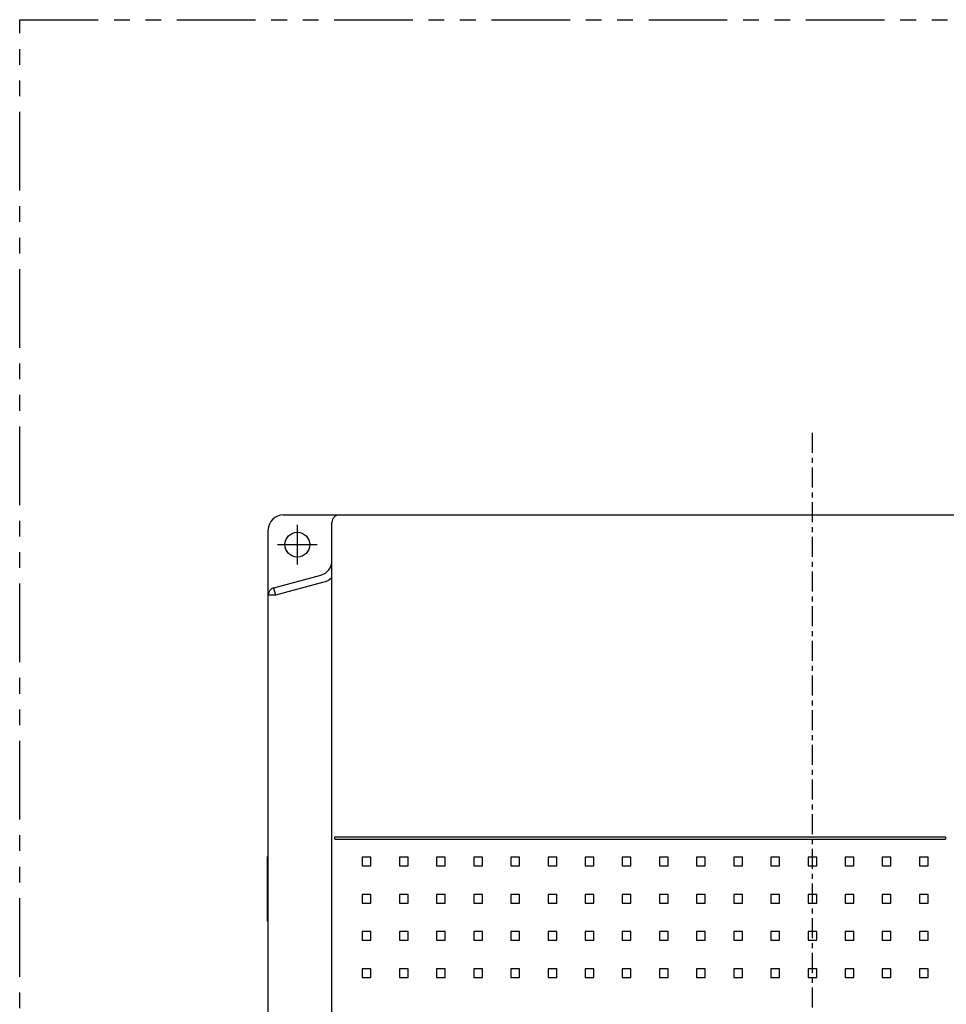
# Model space of a CAD drawing. Extents: x 30 to 700, y -51 to 301.
# Tile 2 of 6: x 30 to 217, y 102 to 301. Entities that reach past the tile are written whole.
import ezdxf

# ---------------------------------------------------------------- set-up
doc = ezdxf.new("R2010")
doc.units = 0
doc.linetypes.add('CENTER', pattern=[7, 4, -1, 1, -1])
doc.linetypes.add('PHANTOM2', pattern=[31.75, 15.875, -3.175, 3.175, -3.175, 3.175, -3.175])
for name, color, linetype in [('10', 4, 'CONTINUOUS'), ('12', 3, 'CONTINUOUS'), ('16', 4, 'CENTER'), ('18', 1, 'PHANTOM2')]:
    doc.layers.add(name, color=color, linetype=linetype)

msp = doc.modelspace()

# ---------------------------------------------------------------- linework, layer by layer
at = {"layer": '10'}
for p, q in [((82.89, 200.87), (296.59, 200.87)), ((92.74, 52.37), (92.74, 199.37)), ((79.89, 53.37), (79.89, 197.87)), ((81, 186.17), (90.51, 188.72)), ((81.39, 184.72), (90.9, 187.27)), ((79.89, 184.72), (81.39, 184.72)), ((93.34, 135.37), (93.34, 135.87)), ((93.34, 135.87), (216.64, 135.87)), ((93.34, 135.37), (216.64, 135.37)), ((216.64, 135.87), (216.64, 135.37)), ((79.69, 118.87), (79.69, 131.87)), ((79.69, 131.87), (79.89, 131.87)), ((79.69, 131.37), (79.89, 131.37)), ((98.86, 131.74), (98.86, 129.99)), ((100.61, 131.74), (98.86, 131.74)), ((100.61, 129.99), (100.61, 131.74)), ((106.36, 131.74), (106.36, 129.99)), ((108.11, 131.74), (106.36, 131.74)), ((108.11, 129.99), (108.11, 131.74)), ((113.86, 131.74), (113.86, 129.99)), ((115.61, 131.74), (113.86, 131.74)), ((115.61, 129.99), (115.61, 131.74)), ((121.36, 131.74), (121.36, 129.99)), ((123.11, 131.74), (121.36, 131.74)), ((123.11, 129.99), (123.11, 131.74)), ((128.86, 131.74), (128.86, 129.99)), ((130.61, 131.74), (128.86, 131.74)), ((130.61, 129.99), (130.61, 131.74)), ((136.36, 131.74), (136.36, 129.99)), ((138.11, 131.74), (136.36, 131.74)), ((138.11, 129.99), (138.11, 131.74)), ((143.86, 131.74), (143.86, 129.99)), ((145.61, 131.74), (143.86, 131.74)), ((145.61, 129.99), (145.61, 131.74)), ((151.36, 131.74), (151.36, 129.99)), ((153.11, 131.74), (151.36, 131.74)), ((153.11, 129.99), (153.11, 131.74)), ((158.86, 131.74), (158.86, 129.99)), ((160.61, 131.74), (158.86, 131.74)), ((160.61, 129.99), (160.61, 131.74)), ((166.36, 131.74), (166.36, 129.99)), ((168.11, 131.74), (166.36, 131.74)), ((168.11, 129.99), (168.11, 131.74)), ((173.86, 131.74), (173.86, 129.99)), ((175.61, 131.74), (173.86, 131.74)), ((175.61, 129.99), (175.61, 131.74)), ((181.36, 131.74), (181.36, 129.99)), ((183.11, 131.74), (181.36, 131.74)), ((183.11, 129.99), (183.11, 131.74)), ((188.86, 131.74), (188.86, 129.99)), ((190.61, 131.74), (188.86, 131.74)), ((190.61, 129.99), (190.61, 131.74)), ((196.36, 131.74), (196.36, 129.99)), ((198.11, 131.74), (196.36, 131.74)), ((198.11, 129.99), (198.11, 131.74)), ((203.86, 131.74), (203.86, 129.99)), ((205.61, 131.74), (203.86, 131.74)), ((205.61, 129.99), (205.61, 131.74)), ((213.11, 131.74), (211.36, 131.74)), ((211.36, 131.74), (211.36, 129.99)), ((213.11, 129.99), (213.11, 131.74)), ((98.86, 129.99), (100.61, 129.99)), ((106.36, 129.99), (108.11, 129.99)), ((113.86, 129.99), (115.61, 129.99)), ((121.36, 129.99), (123.11, 129.99)), ((128.86, 129.99), (130.61, 129.99)), ((136.36, 129.99), (138.11, 129.99)), ((143.86, 129.99), (145.61, 129.99)), ((151.36, 129.99), (153.11, 129.99)), ((158.86, 129.99), (160.61, 129.99)), ((166.36, 129.99), (168.11, 129.99)), ((173.86, 129.99), (175.61, 129.99)), ((181.36, 129.99), (183.11, 129.99)), ((188.86, 129.99), (190.61, 129.99)), ((196.36, 129.99), (198.11, 129.99)), ((203.86, 129.99), (205.61, 129.99)), ((211.36, 129.99), (213.11, 129.99)), ((98.86, 124.24), (98.86, 122.49)), ((100.61, 124.24), (98.86, 124.24)), ((100.61, 122.49), (100.61, 124.24)), ((106.36, 124.24), (106.36, 122.49)), ((108.11, 124.24), (106.36, 124.24)), ((108.11, 122.49), (108.11, 124.24)), ((113.86, 124.24), (113.86, 122.49)), ((115.61, 124.24), (113.86, 124.24)), ((115.61, 122.49), (115.61, 124.24)), ((121.36, 124.24), (121.36, 122.49)), ((123.11, 124.24), (121.36, 124.24)), ((123.11, 122.49), (123.11, 124.24)), ((128.86, 124.24), (128.86, 122.49)), ((130.61, 124.24), (128.86, 124.24)), ((130.61, 122.49), (130.61, 124.24)), ((136.36, 124.24), (136.36, 122.49)), ((138.11, 124.24), (136.36, 124.24)), ((138.11, 122.49), (138.11, 124.24)), ((143.86, 124.24), (143.86, 122.49)), ((145.61, 124.24), (143.86, 124.24)), ((145.61, 122.49), (145.61, 124.24)), ((151.36, 124.24), (151.36, 122.49)), ((153.11, 124.24), (151.36, 124.24)), ((153.11, 122.49), (153.11, 124.24)), ((158.86, 124.24), (158.86, 122.49)), ((160.61, 124.24), (158.86, 124.24)), ((160.61, 122.49), (160.61, 124.24)), ((166.36, 124.24), (166.36, 122.49)), ((168.11, 124.24), (166.36, 124.24)), ((168.11, 122.49), (168.11, 124.24)), ((173.86, 124.24), (173.86, 122.49)), ((175.61, 124.24), (173.86, 124.24)), ((175.61, 122.49), (175.61, 124.24)), ((181.36, 124.24), (181.36, 122.49)), ((183.11, 124.24), (181.36, 124.24)), ((183.11, 122.49), (183.11, 124.24)), ((188.86, 124.24), (188.86, 122.49)), ((190.61, 124.24), (188.86, 124.24)), ((190.61, 122.49), (190.61, 124.24)), ((196.36, 124.24), (196.36, 122.49)), ((198.11, 124.24), (196.36, 124.24)), ((198.11, 122.49), (198.11, 124.24)), ((205.61, 124.24), (203.86, 124.24)), ((203.86, 124.24), (203.86, 122.49)), ((205.61, 122.49), (205.61, 124.24)), ((213.11, 124.24), (211.36, 124.24)), ((211.36, 124.24), (211.36, 122.49)), ((213.11, 122.49), (213.11, 124.24)), ((98.86, 122.49), (100.61, 122.49)), ((106.36, 122.49), (108.11, 122.49)), ((113.86, 122.49), (115.61, 122.49)), ((121.36, 122.49), (123.11, 122.49)), ((128.86, 122.49), (130.61, 122.49)), ((136.36, 122.49), (138.11, 122.49)), ((143.86, 122.49), (145.61, 122.49)), ((151.36, 122.49), (153.11, 122.49)), ((158.86, 122.49), (160.61, 122.49)), ((166.36, 122.49), (168.11, 122.49)), ((173.86, 122.49), (175.61, 122.49)), ((181.36, 122.49), (183.11, 122.49)), ((188.86, 122.49), (190.61, 122.49)), ((196.36, 122.49), (198.11, 122.49)), ((203.86, 122.49), (205.61, 122.49)), ((211.36, 122.49), (213.11, 122.49)), ((79.69, 119.37), (79.89, 119.37)), ((79.69, 118.87), (79.89, 118.87)), ((98.86, 116.74), (98.86, 114.99)), ((100.61, 116.74), (98.86, 116.74)), ((100.61, 114.99), (100.61, 116.74)), ((106.36, 116.74), (106.36, 114.99)), ((108.11, 116.74), (106.36, 116.74)), ((108.11, 114.99), (108.11, 116.74)), ((113.86, 116.74), (113.86, 114.99)), ((115.61, 116.74), (113.86, 116.74)), ((115.61, 114.99), (115.61, 116.74)), ((121.36, 116.74), (121.36, 114.99)), ((123.11, 116.74), (121.36, 116.74)), ((123.11, 114.99), (123.11, 116.74)), ((128.86, 116.74), (128.86, 114.99)), ((130.61, 116.74), (128.86, 116.74)), ((130.61, 114.99), (130.61, 116.74)), ((136.36, 116.74), (136.36, 114.99)), ((138.11, 116.74), (136.36, 116.74)), ((138.11, 114.99), (138.11, 116.74)), ((143.86, 116.74), (143.86, 114.99)), ((145.61, 116.74), (143.86, 116.74)), ((145.61, 114.99), (145.61, 116.74)), ((151.36, 116.74), (151.36, 114.99)), ((153.11, 116.74), (151.36, 116.74)), ((153.11, 114.99), (153.11, 116.74)), ((158.86, 116.74), (158.86, 114.99)), ((160.61, 116.74), (158.86, 116.74)), ((160.61, 114.99), (160.61, 116.74)), ((166.36, 116.74), (166.36, 114.99)), ((168.11, 116.74), (166.36, 116.74)), ((168.11, 114.99), (168.11, 116.74)), ((173.86, 116.74), (173.86, 114.99)), ((175.61, 116.74), (173.86, 116.74)), ((175.61, 114.99), (175.61, 116.74)), ((181.36, 116.74), (181.36, 114.99)), ((183.11, 116.74), (181.36, 116.74)), ((183.11, 114.99), (183.11, 116.74)), ((188.86, 116.74), (188.86, 114.99)), ((190.61, 116.74), (188.86, 116.74)), ((190.61, 114.99), (190.61, 116.74)), ((198.11, 116.74), (196.36, 116.74)), ((196.36, 116.74), (196.36, 114.99)), ((198.11, 114.99), (198.11, 116.74)), ((205.61, 116.74), (203.86, 116.74)), ((203.86, 116.74), (203.86, 114.99)), ((205.61, 114.99), (205.61, 116.74)), ((213.11, 116.74), (211.36, 116.74)), ((211.36, 116.74), (211.36, 114.99)), ((213.11, 114.99), (213.11, 116.74)), ((98.86, 114.99), (100.61, 114.99)), ((106.36, 114.99), (108.11, 114.99)), ((113.86, 114.99), (115.61, 114.99)), ((121.36, 114.99), (123.11, 114.99)), ((128.86, 114.99), (130.61, 114.99)), ((136.36, 114.99), (138.11, 114.99)), ((143.86, 114.99), (145.61, 114.99)), ((151.36, 114.99), (153.11, 114.99)), ((158.86, 114.99), (160.61, 114.99)), ((166.36, 114.99), (168.11, 114.99)), ((173.86, 114.99), (175.61, 114.99)), ((181.36, 114.99), (183.11, 114.99)), ((188.86, 114.99), (190.61, 114.99)), ((196.36, 114.99), (198.11, 114.99)), ((203.86, 114.99), (205.61, 114.99)), ((211.36, 114.99), (213.11, 114.99)), ((98.86, 109.24), (98.86, 107.49)), ((100.61, 109.24), (98.86, 109.24)), ((98.86, 107.49), (100.61, 107.49)), ((100.61, 107.49), (100.61, 109.24)), ((106.36, 109.24), (106.36, 107.49)), ((108.11, 109.24), (106.36, 109.24)), ((106.36, 107.49), (108.11, 107.49)), ((108.11, 107.49), (108.11, 109.24)), ((113.86, 109.24), (113.86, 107.49)), ((115.61, 109.24), (113.86, 109.24)), ((113.86, 107.49), (115.61, 107.49)), ((115.61, 107.49), (115.61, 109.24)), ((121.36, 109.24), (121.36, 107.49)), ((123.11, 109.24), (121.36, 109.24)), ((121.36, 107.49), (123.11, 107.49)), ((123.11, 107.49), (123.11, 109.24)), ((128.86, 109.24), (128.86, 107.49)), ((130.61, 109.24), (128.86, 109.24)), ((128.86, 107.49), (130.61, 107.49)), ((130.61, 107.49), (130.61, 109.24)), ((136.36, 109.24), (136.36, 107.49)), ((138.11, 109.24), (136.36, 109.24)), ((136.36, 107.49), (138.11, 107.49)), ((138.11, 107.49), (138.11, 109.24)), ((143.86, 109.24), (143.86, 107.49)), ((145.61, 109.24), (143.86, 109.24)), ((143.86, 107.49), (145.61, 107.49)), ((145.61, 107.49), (145.61, 109.24)), ((151.36, 109.24), (151.36, 107.49)), ((153.11, 109.24), (151.36, 109.24)), ((151.36, 107.49), (153.11, 107.49)), ((153.11, 107.49), (153.11, 109.24)), ((158.86, 109.24), (158.86, 107.49)), ((160.61, 109.24), (158.86, 109.24)), ((158.86, 107.49), (160.61, 107.49)), ((160.61, 107.49), (160.61, 109.24)), ((166.36, 109.24), (166.36, 107.49)), ((168.11, 109.24), (166.36, 109.24)), ((166.36, 107.49), (168.11, 107.49)), ((168.11, 107.49), (168.11, 109.24)), ((173.86, 109.24), (173.86, 107.49)), ((175.61, 109.24), (173.86, 109.24)), ((173.86, 107.49), (175.61, 107.49)), ((175.61, 107.49), (175.61, 109.24)), ((181.36, 109.24), (181.36, 107.49)), ((183.11, 109.24), (181.36, 109.24)), ((181.36, 107.49), (183.11, 107.49)), ((183.11, 107.49), (183.11, 109.24)), ((190.61, 109.24), (188.86, 109.24)), ((188.86, 109.24), (188.86, 107.49)), ((188.86, 107.49), (190.61, 107.49)), ((190.61, 107.49), (190.61, 109.24)), ((198.11, 109.24), (196.36, 109.24)), ((196.36, 109.24), (196.36, 107.49)), ((196.36, 107.49), (198.11, 107.49)), ((198.11, 107.49), (198.11, 109.24)), ((205.61, 109.24), (203.86, 109.24)), ((203.86, 109.24), (203.86, 107.49)), ((203.86, 107.49), (205.61, 107.49)), ((205.61, 107.49), (205.61, 109.24)), ((213.11, 109.24), (211.36, 109.24)), ((211.36, 109.24), (211.36, 107.49)), ((211.36, 107.49), (213.11, 107.49)), ((213.11, 107.49), (213.11, 109.24))]:
    msp.add_line(p, q, dxfattribs=at)
msp.add_circle((85.74, 194.87), 2.5, dxfattribs=at)
for centre, radius, start, end in [((82.89, 197.87), 3, 90, 180), ((94.24, 199.37), 1.5, 90, 180), ((89.74, 191.61), 3, 285, 0), ((89.74, 191.61), 4.5, 285, 311.8103), ((81.39, 184.72), 1.5, 105, 180)]:
    msp.add_arc(centre, radius, start, end, dxfattribs=at)
at = {"layer": '10', "start_tangent": (-0.310046, 0.950721), "end_tangent": (0.965926, 0.258819)}
msp.add_spline([(81.39, 184.72), (81.36, 184.82), (81.33, 184.91), (81.3, 185.01), (81.27, 185.1), (81.24, 185.2), (81.21, 185.29), (81.19, 185.38), (81.16, 185.46), (81.14, 185.55), (81.12, 185.63), (81.1, 185.7), (81.08, 185.77), (81.06, 185.84), (81.05, 185.9), (81.03, 185.95), (81.02, 186), (81.01, 186.04), (81.01, 186.08), (81, 186.11), (81, 186.13), (81, 186.15), (81, 186.16), (81, 186.17)], degree=3, dxfattribs=at)
at = {"layer": '12'}
for p, q in [((85.74, 198.87), (85.74, 190.87)), ((81.74, 194.87), (89.74, 194.87))]:
    msp.add_line(p, q, dxfattribs=at)
at = {"layer": '16'}
msp.add_line((189.74, 31.42), (189.74, 217.71), dxfattribs=at)
at = {"layer": '18'}
for p, q in [((29.69, 300.87), (349.79, 300.87)), ((29.69, -51.13), (29.69, 300.87))]:
    msp.add_line(p, q, dxfattribs=at)

doc.saveas('drawing.dxf')
